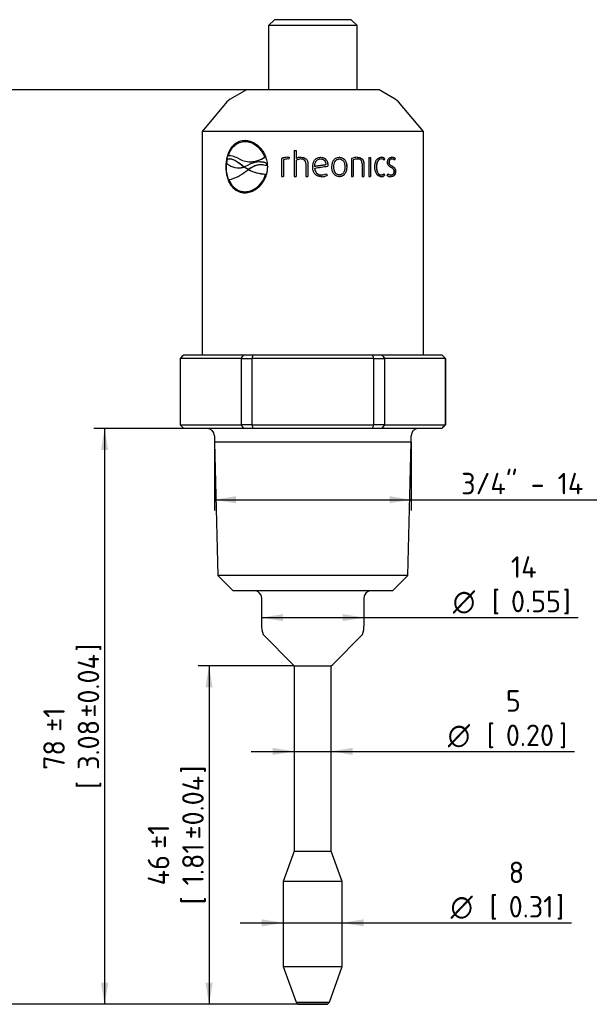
# Model space of a CAD drawing. Header units: millimetres. Extents: x 0 to 295, y -87 to 202.
# Tile 3 of 4: x 93 to 185, y 36 to 196. Entities that reach past the tile are written whole.
import ezdxf
from ezdxf.enums import TextEntityAlignment as Align

# ---------------------------------------------------------------- set-up
doc = ezdxf.new("R2010")
doc.units = ezdxf.units.MM
doc.layers.add('Default', color=7, linetype='Continuous')
doc.layers.add('PDM_006700', color=7, linetype='Continuous')
doc.styles.add('SEACAD_Solid_Edge_ISO', font='seiso.ttf')
doc.styles.add('SEACAD_Solid_Edge_ISO1_Symbols', font='semeci1.ttf')
doc.dimstyles.new('Rheonics_Publish', dxfattribs={"dimtxt": 3.5, "dimasz": 3.5, "dimexe": 1.75, "dimexo": 0, "dimgap": 0.875, "dimtad": 1, "dimdec": 0, "dimlfac": 0.833333, "dimtxsty": 'SEACAD_Solid_Edge_ISO', "dimblk1": '_SE_FILLED', "dimblk2": '_SE_FILLED', "dimsah": 1, "dimcen": 1.75, "dimazin": 0, "dimtfac": 0.5, "dimtdec": 0, "dimtmove": 0, "dimatfit": 3, "dimfxl": 1, "dimarcsym": 0})

# ---------------------------------------------------------------- blocks, each defined once
blk = doc.blocks.new('SE2')
at = {"layer": 'PDM_006700', "color": 7, "linetype": 'Continuous'}
for p, q in [((134.12, 196.41), (133.16, 195.45)), ((146.6, 196.41), (134.12, 196.41)), ((147.56, 195.45), (146.6, 196.41)), ((147.56, 195.45), (133.16, 195.45)), ((133.16, 195.45), (133.16, 185.85)), ((147.56, 185.85), (147.56, 195.45)), ((129.56, 185.01), (126.94, 183.5)), ((151.16, 185.01), (129.56, 185.01)), ((133.16, 185.85), (133.16, 185.01)), ((147.56, 185.01), (147.56, 185.85)), ((153.77, 183.5), (151.16, 185.01)), ((126.39, 183.03), (122.36, 178.23)), ((126.94, 183.5), (126.39, 183.03)), ((154.33, 183.03), (153.77, 183.5)), ((158.36, 178.23), (154.33, 183.03)), ((158.36, 178.23), (122.36, 178.23)), ((122.36, 178.23), (122.36, 141.87)), ((158.36, 141.87), (158.36, 178.23)), ((129.34, 176.6), (129.3, 176.6)), ((137.34, 175.11), (137.34, 170.91)), ((137.34, 175.11), (137.67, 175.11)), ((137.35, 175.11), (137.35, 170.91)), ((137.67, 175.11), (137.67, 173.82)), ((126.39, 172.99), (126.5, 173.75)), ((126.67, 174.22), (126.62, 174.22)), ((126.8, 173.77), (126.76, 173.77)), ((131.77, 173.26), (131.75, 173.26)), ((132.56, 174.05), (132.53, 174.05)), ((135.25, 173.81), (135.25, 170.91)), ((135.27, 173.81), (135.25, 173.81)), ((135.27, 173.81), (135.27, 170.91)), ((135.57, 173.62), (135.57, 170.91)), ((136.45, 173.72), (136.23, 173.74)), ((136.24, 173.74), (136.23, 173.74)), ((136.45, 173.72), (136.24, 173.74)), ((136.27, 174.02), (136.52, 174.01)), ((136.52, 174.01), (136.45, 173.72)), ((137.68, 173.82), (137.67, 173.82)), ((137.67, 173.54), (137.67, 170.91)), ((138.39, 173.73), (138.39, 173.73)), ((141.63, 173.76), (141.63, 173.76)), ((144.67, 173.74), (144.68, 173.74)), ((146.63, 173.81), (146.63, 170.91)), ((146.92, 173.62), (146.94, 173.62)), ((146.92, 173.62), (146.92, 170.91)), ((146.94, 173.62), (146.94, 170.91)), ((147.6, 173.74), (147.62, 173.74)), ((149.48, 173.97), (149.77, 173.97)), ((149.48, 173.97), (149.48, 170.91)), ((149.74, 173.97), (149.74, 170.91)), ((149.77, 173.97), (149.77, 170.91)), ((151.47, 173.74), (151.5, 173.74)), ((152.01, 173.81), (151.92, 173.58)), ((152.05, 173.81), (151.96, 173.56)), ((152.01, 173.81), (152.05, 173.81)), ((152.72, 173.24), (152.76, 173.24)), ((153.18, 173.75), (153.22, 173.75)), ((153.71, 173.81), (153.63, 173.59)), ((153.76, 173.81), (153.67, 173.56)), ((153.71, 173.81), (153.76, 173.81)), ((126.3, 172.48), (126.26, 172.48)), ((128.2, 172.3), (128.24, 172.3)), ((128.8, 172.76), (128.76, 172.76)), ((128.76, 172.76), (129.13, 172.46)), ((128.8, 172.76), (129.17, 172.46)), ((129.17, 172.46), (129.13, 172.46)), ((129.13, 172.46), (129.22, 172.46)), ((129.18, 172.43), (129.14, 172.43)), ((129.17, 172.46), (129.22, 172.46)), ((129.82, 172.03), (129.18, 172.43)), ((129.22, 172.46), (129.92, 172.76)), ((129.53, 171.76), (129.82, 172)), ((129.82, 172.03), (129.86, 172.03)), ((129.86, 172.03), (129.82, 172.03)), ((129.87, 172), (129.82, 172)), ((129.86, 172.03), (129.89, 172.03)), ((129.86, 172.03), (129.89, 172.03)), ((129.9, 172), (129.87, 172)), ((132.79, 173.08), (132.77, 173.08)), ((132.77, 173.08), (132.81, 172.62)), ((132.79, 173.08), (132.83, 172.62)), ((132.83, 172.62), (132.81, 172.62)), ((139.23, 173), (139.23, 170.91)), ((139.24, 173), (139.23, 173)), ((139.24, 173), (139.24, 170.91)), ((139.57, 173.01), (139.57, 170.91)), ((140.34, 172.44), (140.34, 172.44)), ((140.65, 172.52), (140.65, 172.52)), ((140.66, 172.26), (140.66, 172.26)), ((142.8, 172.76), (142.79, 172.58)), ((142.79, 172.58), (142.8, 172.58)), ((142.8, 172.76), (142.8, 172.58)), ((142.8, 172.76), (142.8, 172.76)), ((143.77, 172.44), (143.78, 172.44)), ((145.88, 172.44), (145.89, 172.44)), ((148.38, 173), (148.38, 170.91)), ((148.65, 173.01), (148.68, 173.01)), ((148.65, 173.01), (148.65, 170.91)), ((148.68, 173.01), (148.68, 170.91)), ((150.69, 172.44), (150.73, 172.44)), ((153.18, 172.61), (153.22, 172.61)), ((153.78, 171.69), (153.83, 171.69)), ((132.68, 171.28), (132.65, 171.28)), ((135.25, 170.91), (135.57, 170.91)), ((137.34, 170.91), (137.67, 170.91)), ((139.23, 170.91), (139.57, 170.91)), ((141.77, 171.13), (141.77, 171.13)), ((141.79, 171.13), (141.8, 171.13)), ((142.59, 171.33), (142.7, 171.06)), ((142.6, 171.33), (142.71, 171.06)), ((142.7, 171.06), (142.71, 171.06)), ((144.67, 171.14), (144.68, 171.14)), ((146.63, 170.91), (146.94, 170.91)), ((148.38, 170.91), (148.68, 170.91)), ((149.48, 170.91), (149.77, 170.91)), ((151.47, 171.14), (151.5, 171.14)), ((151.92, 171.3), (152.01, 171.06)), ((151.96, 171.32), (152.05, 171.06)), ((152.01, 171.06), (152.05, 171.06)), ((152.45, 171.06), (152.55, 171.33)), ((153.04, 171.13), (153.08, 171.13)), ((129.34, 168.36), (129.3, 168.36)), ((119.36, 141.87), (118.76, 141.27)), ((118.76, 141.27), (118.78, 141.27)), ((118.76, 141.27), (118.76, 130.47)), ((118.78, 141.27), (118.78, 130.47)), ((128.68, 141.27), (118.78, 141.27)), ((119.36, 141.87), (119.38, 141.87)), ((119.38, 141.87), (129.13, 141.87)), ((128.68, 141.27), (128.68, 130.47)), ((128.68, 141.27), (130.46, 141.27)), ((129.13, 141.87), (130.61, 141.87)), ((130.46, 141.27), (130.46, 130.47)), ((150.25, 141.27), (130.46, 141.27)), ((130.61, 141.87), (150.11, 141.87)), ((150.11, 141.87), (151.59, 141.87)), ((150.25, 141.27), (150.25, 130.47)), ((150.25, 141.27), (152.04, 141.27)), ((151.59, 141.87), (161.34, 141.87)), ((152.04, 141.27), (152.04, 130.47)), ((161.93, 141.27), (152.04, 141.27)), ((161.36, 141.87), (161.34, 141.87)), ((161.96, 141.27), (161.36, 141.87)), ((161.93, 141.27), (161.93, 130.47)), ((161.96, 141.27), (161.93, 141.27)), ((161.96, 130.47), (161.96, 141.27)), ((118.78, 130.47), (118.76, 130.47)), ((118.76, 130.47), (119.36, 129.87)), ((118.78, 130.47), (128.68, 130.47)), ((119.38, 129.87), (119.36, 129.87)), ((129.13, 129.87), (119.38, 129.87)), ((130.46, 130.47), (128.68, 130.47)), ((130.61, 129.87), (129.13, 129.87)), ((130.46, 130.47), (150.25, 130.47)), ((150.11, 129.87), (130.61, 129.87)), ((151.59, 129.87), (150.11, 129.87)), ((152.04, 130.47), (150.25, 130.47)), ((161.34, 129.87), (151.59, 129.87)), ((152.04, 130.47), (161.93, 130.47)), ((161.34, 129.87), (161.36, 129.87)), ((161.36, 129.87), (161.96, 130.47)), ((161.93, 130.47), (161.96, 130.47)), ((124.36, 128.67), (124.36, 127.65)), ((156.36, 127.65), (156.36, 128.67)), ((156.36, 127.65), (124.36, 127.65)), ((124.36, 127.65), (124.91, 105.94)), ((155.8, 105.94), (156.36, 127.65)), ((155.8, 105.94), (124.91, 105.94)), ((124.91, 105.94), (127.38, 103.47)), ((153.34, 103.47), (155.8, 105.94)), ((153.34, 103.47), (127.38, 103.47)), ((131.9, 102.79), (132.02, 102.27)), ((148.7, 102.27), (148.82, 102.79)), ((132.02, 102.27), (132.02, 97.96)), ((148.7, 97.96), (148.7, 102.27)), ((132.03, 97.65), (132.08, 97.12)), ((132.08, 97.12), (132.28, 96.35)), ((132.28, 96.35), (132.26, 96.33)), ((132.26, 96.33), (137.12, 91.47)), ((143.6, 91.47), (148.46, 96.33)), ((148.44, 96.35), (148.64, 97.12)), ((148.46, 96.33), (148.44, 96.35)), ((148.64, 97.12), (148.69, 97.65)), ((137.12, 91.47), (137.35, 91.24)), ((143.37, 91.24), (143.6, 91.47)), ((137.35, 91.24), (143.37, 91.24)), ((137.35, 91.24), (137.35, 61.06)), ((143.37, 61.06), (143.37, 91.24)), ((137.35, 61.06), (135.56, 56.15)), ((137.35, 61.06), (143.37, 61.06)), ((145.16, 56.15), (143.37, 61.06)), ((145.16, 56.15), (135.56, 56.15)), ((135.56, 56.15), (135.56, 42.27)), ((145.16, 42.27), (145.16, 56.15)), ((135.56, 42.27), (145.16, 42.27)), ((135.56, 42.27), (137.66, 36.5)), ((143.06, 36.5), (145.16, 42.27)), ((137.66, 36.5), (143.06, 36.5)), ((137.66, 36.5), (137.96, 36.14)), ((137.96, 36.14), (142.76, 36.14)), ((142.76, 36.14), (143.06, 36.5))]:
    blk.add_line(p, q, dxfattribs=at)
for centre, radius, start, end in [((129, 172.89), 3.72, 18.22, 85.3009), ((130.21, 177.21), 3.92, 242.3185, 306.3675), ((131.69, 169.88), 3.38, 71.393, 121.5591), ((130.08, 178.8), 5.51, 270.7958, 271.9427), ((130.24, 177.19), 3.9, 270.3916, 306.4132), ((131.73, 169.82), 3.43, 88.1221, 89.2434), ((131.73, 169.82), 3.43, 71.8917, 87.6206), ((136.3, 171.31), 2.71, 90.5666, 112.6926), ((136.32, 171.3), 2.72, 90.6889, 112.646), ((136.35, 171.19), 2.55, 92.7074, 107.7649), ((138.52, 172.11), 1.91, 92.5961, 116.5056), ((138.44, 172.12), 1.62, 92.0839, 118.7529), ((138.52, 172.12), 1.9, 92.6283, 116.5665), ((147.66, 171.39), 2.63, 90.7065, 113.0368), ((147.73, 171.07), 2.68, 92.8786, 107.782), ((147.76, 171.07), 2.68, 92.8292, 107.764), ((151.41, 173.07), 0.956, 51.2507, 87.6337), ((151.45, 173.06), 0.959, 51.3094, 87.7007), ((151.46, 172.95), 0.789, 50.8693, 86.6923), ((153.13, 173.12), 0.901, 50.0626, 88.1024), ((153.18, 173.12), 0.903, 50.1134, 88.1791), ((153.17, 173), 0.751, 48.4607, 86.1232), ((128.26, 175.15), 2.85, 229.0585, 288.0004), ((125.3, 176.76), 6.54, 282.742, 310.2705), ((128.3, 175.13), 2.84, 268.8365, 287.7174), ((132.98, 178.33), 7.06, 243.8155, 267.352), ((132.99, 178.24), 6.96, 243.6501, 267.4251), ((-92.13, 1745.72), 1590.59, 278.41595, 278.4937), ((-96.08, 1766.93), 1612.15, 278.44447, 278.52092), ((128.98, 172.11), 3.77, 274.9852, 347.2717), ((141.76, 173.13), 2.27, 270.1675, 294.8092), ((141.74, 173.13), 1.99, 270.921, 295.4127), ((141.75, 173.12), 2.27, 271.5247, 294.8476), ((151.41, 171.8), 0.943, 272.1043, 309.0113), ((151.45, 171.8), 0.948, 272.0751, 308.9151), ((151.46, 171.93), 0.785, 273.2069, 309.2372), ((153.14, 172.1), 1.25, 236.1352, 267.1489), ((153.13, 172.21), 1.08, 237.0189, 265.1486), ((153.17, 172.22), 1.09, 235.0441, 265.1601), ((769.36, -501.04), 914.23, 135.31367, 135.36653), ((-382.14, 521.71), 636.92, 323.32256, 323.38983), ((304.86, 98.98), 179.45, 166.1705, 166.3677), ((-24.14, 98.98), 179.45, 13.6323, 13.8295), ((662.86, 521.71), 636.92, 216.61018, 216.67745), ((-488.64, -501.04), 914.23, 44.63347, 44.68634), ((769.36, 772.78), 914.23, 224.63347, 224.68633), ((123.16, 128.67), 1.2, 0, 90), ((-382.14, -249.97), 636.92, 36.61017, 36.67744), ((304.86, 172.77), 179.45, 193.6323, 193.8295), ((-24.14, 172.77), 179.45, 346.1705, 346.3677), ((662.86, -249.97), 636.92, 143.32255, 143.38982), ((157.56, 128.67), 1.2, 90, 180), ((-488.64, 772.78), 914.23, 315.31366, 315.36653), ((130.82, 102.27), 1.2, 25.8031, 90), ((149.9, 102.27), 1.2, 90, 154.1969), ((135.62, 97.96), 3.6, 180, 185), ((145.1, 97.96), 3.6, 355, 0)]:
    blk.add_arc(centre, radius, start, end, dxfattribs=at)
for points, knots in [([(126.26, 172.48), (126.26, 172.57), (126.27, 172.76), (126.29, 173.03), (126.32, 173.3), (126.35, 173.55), (126.4, 173.8), (126.45, 174.05), (126.51, 174.28), (126.59, 174.51), (126.67, 174.73), (126.76, 174.94), (126.86, 175.14), (126.97, 175.34), (127.15, 175.62), (127.43, 175.97), (127.79, 176.29), (128.14, 176.51), (128.49, 176.64), (128.88, 176.74), (129.16, 176.76), (129.3, 176.78)], [0, 0, 0, 0, 0.041912, 0.082838, 0.122882, 0.162159, 0.200787, 0.238892, 0.276605, 0.314062, 0.3514, 0.388757, 0.426274, 0.464087, 0.50233, 0.602807, 0.702045, 0.769013, 0.840389, 0.917128, 1, 1, 1, 1]), ([(126.3, 172.48), (126.3, 172.52), (126.31, 172.56), (126.31, 172.6), (126.31, 172.76), (126.32, 172.92), (126.33, 173.09), (126.35, 173.25), (126.37, 173.41), (126.39, 173.57), (126.42, 173.73), (126.45, 173.88), (126.49, 174.03), (126.53, 174.19), (126.57, 174.34), (126.62, 174.48), (126.65, 174.55), (126.67, 174.62), (126.7, 174.69), (126.75, 174.83), (126.82, 174.97), (126.88, 175.1), (126.95, 175.22), (127.02, 175.35), (127.1, 175.47), (127.13, 175.52), (127.17, 175.58), (127.21, 175.64), (127.3, 175.75), (127.38, 175.85), (127.47, 175.95), (127.57, 176.05), (127.66, 176.14), (127.76, 176.22), (127.86, 176.3), (127.97, 176.38), (128.08, 176.44), (128.11, 176.46), (128.14, 176.48), (128.16, 176.49)], [0, 0, 0, 0, 0.0181657, 0.0181657, 0.0181657, 0.0909024, 0.0909024, 0.0909024, 0.1638282, 0.1638282, 0.1638282, 0.2367251, 0.2367251, 0.2367251, 0.3096055, 0.3096055, 0.3096055, 0.3459527, 0.3459527, 0.3459527, 0.4188149, 0.4188149, 0.4188149, 0.4916724, 0.4916724, 0.4916724, 0.5280191, 0.5280191, 0.5280191, 0.6008814, 0.6008814, 0.6008814, 0.6737494, 0.6737494, 0.6737494, 0.7466272, 0.7466272, 0.7466272, 0.7657555, 0.7657555, 0.7657555, 0.7657555]), ([(126.62, 174.22), (126.74, 174.56), (126.87, 174.9), (127.21, 175.49), (127.42, 175.74), (127.88, 176.16), (128.14, 176.32), (128.7, 176.54), (129, 176.57), (129.3, 176.6)], [0, 0, 0, 0, 0.25, 0.25, 0.5, 0.5, 0.75, 0.75, 1, 1, 1, 1]), ([(129.3, 176.78), (129.49, 176.76), (129.87, 176.72), (130.42, 176.54), (130.94, 176.29), (131.42, 175.95), (131.89, 175.48), (132.33, 174.88), (132.69, 174.16), (132.91, 173.35), (132.95, 172.78), (132.98, 172.48)], [0, 0, 0, 0, 0.107364, 0.208825, 0.30642, 0.40243, 0.499248, 0.625059, 0.748824, 0.861713, 1, 1, 1, 1]), ([(129.34, 176.6), (129.51, 176.58), (129.83, 176.55), (130.48, 176.38), (131.24, 175.94), (132.04, 175.12), (132.38, 174.41), (132.56, 174.05)], [0, 0, 0, 0, 0.136865, 0.250911, 0.501103, 0.749912, 1, 1, 1, 1]), ([(126.5, 173.75), (126.68, 173.77), (126.87, 173.78), (127.25, 173.7), (127.45, 173.63), (128.02, 173.35), (128.39, 173.06), (128.76, 172.76)], [0, 0, 0, 0, 0.25, 0.25, 0.5, 0.5, 1, 1, 1, 1]), ([(128.39, 173.74), (128.09, 173.9), (127.79, 174.05), (127.34, 174.18), (127.2, 174.22), (126.9, 174.24), (126.76, 174.23), (126.62, 174.22)], [0, 0, 0, 0, 0.5, 0.5, 0.75, 0.75, 1, 1, 1, 1]), ([(126.8, 173.76), (126.91, 173.76), (127.19, 173.75), (127.68, 173.56), (128.25, 173.2), (128.61, 172.91), (128.8, 172.76)], [0.1162742, 0.1162742, 0.1162742, 0.1162742, 0.2512112, 0.500756, 0.7497789, 1, 1, 1, 1]), ([(139.23, 173), (139.22, 173.07), (139.21, 173.17), (139.15, 173.37), (139, 173.58), (138.7, 173.71), (138.49, 173.72), (138.39, 173.73)], [0, 0, 0, 0, 0.167706, 0.251079, 0.499866, 0.745436, 1, 1, 1, 1]), ([(139.24, 173), (139.22, 173.1), (139.21, 173.21), (139.14, 173.41), (139.07, 173.5), (138.82, 173.69), (138.6, 173.72), (138.39, 173.73)], [0, 0, 0, 0, 0.25, 0.25, 0.5, 0.5, 1, 1, 1, 1]), ([(138.43, 174.02), (138.57, 174), (138.85, 173.98), (139.19, 173.83), (139.39, 173.63), (139.49, 173.44), (139.54, 173.23), (139.56, 173.09), (139.57, 173.01)], [0, 0, 0, 0, 0.253039, 0.498147, 0.622896, 0.748647, 0.8738, 1, 1, 1, 1]), ([(140.34, 172.44), (140.35, 172.52), (140.36, 172.67), (140.39, 172.88), (140.44, 173.07), (140.49, 173.24), (140.56, 173.39), (140.66, 173.56), (140.82, 173.73), (141.05, 173.87), (141.32, 173.98), (141.53, 174.01), (141.63, 174.02)], [0, 0, 0, 0, 0.101121, 0.194412, 0.280341, 0.359511, 0.432687, 0.50084, 0.614376, 0.731377, 0.858231, 1, 1, 1, 1]), ([(140.65, 172.52), (140.67, 172.8), (140.72, 173.11), (140.97, 173.48), (141.08, 173.58), (141.34, 173.72), (141.49, 173.74), (141.63, 173.76)], [0, 0, 0, 0, 0.5, 0.5, 0.75, 0.75, 1, 1, 1, 1]), ([(140.65, 172.52), (140.66, 172.66), (140.69, 172.95), (140.8, 173.24), (140.89, 173.37), (140.9, 173.37)], [0, 0, 0, 0, 0.2522083, 0.5001582, 0.5136208, 0.5136208, 0.5136208, 0.5136208]), ([(141.63, 174.02), (141.71, 174.01), (141.87, 174), (142.11, 173.94), (142.33, 173.83), (142.57, 173.62), (142.73, 173.32), (142.79, 173), (142.8, 172.84), (142.8, 172.76)], [0, 0, 0, 0, 0.125124, 0.249195, 0.374321, 0.499956, 0.748989, 0.874102, 1, 1, 1, 1]), ([(141.63, 174.02), (141.79, 174.01), (141.95, 173.99), (142.12, 173.93), (142.13, 173.92), (142.14, 173.92)], [0, 0, 0, 0, 0.25, 0.25, 0.2718559, 0.2718559, 0.2718559, 0.2718559]), ([(141.63, 173.76), (141.75, 173.74), (141.88, 173.73), (142.1, 173.64), (142.2, 173.57), (142.43, 173.28), (142.47, 173.02), (142.48, 172.78)], [0, 0, 0, 0, 0.25, 0.25, 0.5, 0.5, 1, 1, 1, 1]), ([(142.27, 173.85), (142.36, 173.8), (142.43, 173.74), (142.61, 173.54), (142.68, 173.4), (142.77, 173.08), (142.78, 172.92), (142.8, 172.76)], [0.3486144, 0.3486144, 0.3486144, 0.3486144, 0.5, 0.5, 0.75, 0.75, 1, 1, 1, 1]), ([(143.45, 172.44), (143.47, 172.65), (143.51, 173.03), (143.71, 173.55), (144.13, 173.92), (144.49, 173.99), (144.68, 174.02)], [0, 0, 0, 0, 0.28333, 0.501847, 0.731989, 1, 1, 1, 1]), ([(143.77, 172.44), (143.78, 172.59), (143.8, 172.89), (143.93, 173.32), (144.15, 173.58), (144.3, 173.66), (144.33, 173.67)], [0, 0, 0, 0, 0.2525393, 0.5013112, 0.7503571, 0.800219, 0.800219, 0.800219, 0.800219]), ([(143.78, 172.44), (143.8, 172.73), (143.83, 173.05), (144.04, 173.44), (144.14, 173.55), (144.39, 173.71), (144.54, 173.73), (144.68, 173.74)], [0, 0, 0, 0, 0.5, 0.5, 0.75, 0.75, 1, 1, 1, 1]), ([(144.67, 174.02), (144.85, 174), (145.04, 173.98), (145.36, 173.81), (145.5, 173.68), (145.7, 173.37), (145.77, 173.19), (145.85, 172.82), (145.86, 172.63), (145.88, 172.44)], [0, 0, 0, 0, 0.25, 0.25, 0.5, 0.5, 0.75, 0.75, 1, 1, 1, 1]), ([(144.68, 174.02), (144.78, 174.01), (144.96, 173.99), (145.31, 173.88), (145.65, 173.54), (145.82, 173.1), (145.88, 172.73), (145.89, 172.54), (145.89, 172.44)], [0, 0, 0, 0, 0.12564, 0.249499, 0.498683, 0.748359, 0.873873, 1, 1, 1, 1]), ([(144.68, 173.74), (144.83, 173.73), (144.97, 173.7), (145.22, 173.55), (145.32, 173.44), (145.54, 173.05), (145.56, 172.73), (145.58, 172.44)], [0, 0, 0, 0, 0.25, 0.25, 0.5, 0.5, 1, 1, 1, 1]), ([(147.6, 174.02), (147.86, 174), (148.14, 173.97), (148.45, 173.7), (148.53, 173.58), (148.62, 173.31), (148.64, 173.16), (148.65, 173.01)], [0, 0, 0, 0, 0.5, 0.5, 0.75, 0.75, 1, 1, 1, 1]), ([(147.62, 174.02), (147.76, 174.01), (148.02, 173.99), (148.39, 173.82), (148.59, 173.51), (148.66, 173.23), (148.67, 173.09), (148.68, 173.01)], [0, 0, 0, 0, 0.250304, 0.499485, 0.74814, 0.873464, 1, 1, 1, 1]), ([(148.38, 173), (148.37, 173.05), (148.36, 173.15), (148.32, 173.36), (148.18, 173.58), (147.91, 173.71), (147.72, 173.73), (147.62, 173.74)], [0, 0, 0, 0, 0.126062, 0.250925, 0.499886, 0.746378, 1, 1, 1, 1]), ([(150.45, 172.44), (150.46, 172.65), (150.49, 173.03), (150.68, 173.56), (151.03, 173.94), (151.33, 174), (151.49, 174.02)], [0, 0, 0, 0, 0.280171, 0.500212, 0.748967, 1, 1, 1, 1]), ([(151.47, 173.74), (151.35, 173.72), (151.23, 173.7), (151.02, 173.55), (150.93, 173.44), (150.73, 173.06), (150.7, 172.74), (150.69, 172.44)], [0, 0, 0, 0, 0.25, 0.25, 0.5, 0.5, 1, 1, 1, 1]), ([(151.5, 173.74), (151.38, 173.72), (151.14, 173.67), (150.87, 173.33), (150.75, 172.89), (150.73, 172.59), (150.73, 172.44)], [0, 0, 0, 0, 0.250421, 0.499206, 0.74741, 1, 1, 1, 1]), ([(152.51, 173.24), (152.51, 173.29), (152.53, 173.41), (152.57, 173.57), (152.64, 173.72), (152.76, 173.87), (152.96, 173.98), (153.12, 174.01), (153.21, 174.02)], [0, 0, 0, 0, 0.126116, 0.250655, 0.375554, 0.500832, 0.747705, 1, 1, 1, 1]), ([(153.12, 172.35), (153.05, 172.39), (152.9, 172.47), (152.69, 172.64), (152.56, 172.86), (152.52, 173.07), (152.51, 173.18), (152.51, 173.24)], [0, 0, 0, 0, 0.25123, 0.499877, 0.74841, 0.873234, 1, 1, 1, 1]), ([(153.18, 173.75), (153.07, 173.74), (152.96, 173.71), (152.82, 173.58), (152.79, 173.52), (152.74, 173.39), (152.73, 173.31), (152.72, 173.24)], [0, 0, 0, 0, 0.5, 0.5, 0.75, 0.75, 1, 1, 1, 1]), ([(152.72, 173.24), (152.72, 173.16), (152.73, 173.07), (152.78, 172.93), (152.82, 172.86), (152.96, 172.71), (153.07, 172.66), (153.18, 172.61)], [0, 0, 0, 0, 0.25, 0.25, 0.499999, 0.499999, 1, 1, 1, 1]), ([(153.22, 173.75), (153.19, 173.75), (153.13, 173.74), (153.04, 173.71), (152.97, 173.68), (152.88, 173.61), (152.8, 173.46), (152.77, 173.31), (152.76, 173.24)], [0, 0, 0, 0, 0.158005, 0.293339, 0.407548, 0.503209, 0.73269, 1, 1, 1, 1]), ([(152.76, 173.24), (152.77, 173.15), (152.78, 172.99), (152.91, 172.8), (153.03, 172.71), (153.13, 172.65), (153.19, 172.62), (153.22, 172.61)], [0, 0, 0, 0, 0.249786, 0.499079, 0.748467, 0.845053, 1, 1, 1, 1]), ([(129.3, 168.18), (129.12, 168.2), (128.75, 168.24), (128.25, 168.41), (127.8, 168.66), (127.41, 169), (127.04, 169.47), (126.71, 170.07), (126.45, 170.79), (126.31, 171.6), (126.27, 172.17), (126.26, 172.48)], [0, 0, 0, 0, 0.107416, 0.208905, 0.306499, 0.402476, 0.499228, 0.625071, 0.748814, 0.861657, 1, 1, 1, 1]), ([(128.1, 168.51), (128, 168.56), (127.92, 168.62), (127.83, 168.68), (127.78, 168.72), (127.73, 168.76), (127.68, 168.8), (127.58, 168.89), (127.49, 168.98), (127.4, 169.08), (127.31, 169.19), (127.23, 169.29), (127.15, 169.41), (127.11, 169.47), (127.07, 169.52), (127.03, 169.58), (126.96, 169.71), (126.89, 169.83), (126.83, 169.96), (126.76, 170.1), (126.71, 170.23), (126.65, 170.38), (126.6, 170.52), (126.56, 170.67), (126.51, 170.82), (126.49, 170.89), (126.48, 170.97), (126.46, 171.04), (126.42, 171.2), (126.39, 171.36), (126.37, 171.52), (126.35, 171.67), (126.34, 171.83), (126.33, 171.99), (126.32, 172.07), (126.32, 172.15), (126.31, 172.23), (126.31, 172.31), (126.31, 172.39), (126.3, 172.48)], [0.2496514, 0.2496514, 0.2496514, 0.2496514, 0.3098459, 0.3098459, 0.3098459, 0.3462181, 0.3462181, 0.3462181, 0.4191395, 0.4191395, 0.4191395, 0.4920513, 0.4920513, 0.4920513, 0.5284221, 0.5284221, 0.5284221, 0.6013323, 0.6013323, 0.6013323, 0.6742465, 0.6742465, 0.6742465, 0.7471704, 0.7471704, 0.7471704, 0.7835429, 0.7835429, 0.7835429, 0.8565109, 0.8565109, 0.8565109, 0.9280279, 0.9280279, 0.9280279, 0.9640064, 0.9640064, 0.9640064, 1, 1, 1, 1]), ([(132.98, 172.48), (132.97, 172.38), (132.96, 172.2), (132.93, 171.92), (132.89, 171.66), (132.84, 171.4), (132.77, 171.15), (132.7, 170.9), (132.61, 170.67), (132.51, 170.44), (132.39, 170.22), (132.27, 170.01), (132.13, 169.81), (131.99, 169.62), (131.75, 169.33), (131.39, 168.98), (130.95, 168.66), (130.54, 168.44), (130.15, 168.31), (129.74, 168.21), (129.45, 168.19), (129.3, 168.18)], [0, 0, 0, 0, 0.041911, 0.082835, 0.122878, 0.162154, 0.200781, 0.238885, 0.276599, 0.314055, 0.351393, 0.388751, 0.426269, 0.464084, 0.502329, 0.602805, 0.702042, 0.76901, 0.840387, 0.917128, 1, 1, 1, 1]), ([(132.81, 172.62), (132.55, 172.7), (132.29, 172.78), (131.76, 172.81), (131.49, 172.77), (130.74, 172.58), (130.28, 172.31), (129.86, 172.03)], [0, 0, 0, 0, 0.25, 0.25, 0.5, 0.5, 1, 1, 1, 1]), ([(131.92, 172.8), (131.7, 172.8), (131.25, 172.73), (130.57, 172.45), (130.13, 172.18), (129.89, 172.03)], [0.2893592, 0.2893592, 0.2893592, 0.2893592, 0.5004751, 0.7222796, 1, 1, 1, 1]), ([(141.76, 170.85), (141.66, 170.86), (141.46, 170.88), (141.17, 170.95), (140.9, 171.1), (140.61, 171.37), (140.43, 171.74), (140.36, 172.14), (140.35, 172.34), (140.34, 172.44)], [0, 0, 0, 0, 0.125615, 0.250086, 0.374731, 0.499621, 0.748723, 0.874174, 1, 1, 1, 1]), ([(140.66, 172.26), (140.67, 172.19), (140.69, 172.04), (140.76, 171.75), (140.9, 171.49), (141.13, 171.3), (141.33, 171.2), (141.55, 171.15), (141.7, 171.14), (141.77, 171.13)], [0, 0, 0, 0, 0.125003, 0.249406, 0.497998, 0.623311, 0.748646, 0.873806, 1, 1, 1, 1]), ([(140.66, 172.26), (140.68, 172.11), (140.7, 171.97), (140.79, 171.69), (140.87, 171.55), (141.07, 171.34), (141.2, 171.26), (141.47, 171.16), (141.62, 171.15), (141.77, 171.13)], [0, 0, 0, 0, 0.25, 0.25, 0.5, 0.5, 0.75, 0.75, 1, 1, 1, 1]), ([(144.68, 170.85), (144.59, 170.87), (144.41, 170.89), (144.06, 171), (143.7, 171.34), (143.53, 171.78), (143.47, 172.16), (143.46, 172.35), (143.45, 172.44)], [0, 0, 0, 0, 0.125643, 0.249491, 0.49868, 0.748372, 0.873881, 1, 1, 1, 1]), ([(144.38, 171.2), (144.33, 171.22), (144.16, 171.29), (143.93, 171.56), (143.8, 172), (143.78, 172.29), (143.77, 172.44)], [0.174082, 0.174082, 0.174082, 0.174082, 0.2512598, 0.4994896, 0.7476664, 1, 1, 1, 1]), ([(144.68, 171.14), (144.54, 171.16), (144.39, 171.18), (144.14, 171.33), (144.04, 171.45), (143.82, 171.84), (143.8, 172.15), (143.78, 172.44)], [0, 0, 0, 0, 0.25, 0.25, 0.5, 0.5, 1, 1, 1, 1]), ([(145.89, 172.44), (145.88, 172.25), (145.85, 171.87), (145.66, 171.34), (145.24, 170.93), (144.87, 170.88), (144.68, 170.85)], [0, 0, 0, 0, 0.253208, 0.500905, 0.74926, 1, 1, 1, 1]), ([(145.58, 172.44), (145.56, 172.15), (145.53, 171.83), (145.32, 171.45), (145.22, 171.33), (144.98, 171.18), (144.83, 171.15), (144.68, 171.14)], [0, 0, 0, 0, 0.5, 0.5, 0.75, 0.75, 1, 1, 1, 1]), ([(145.88, 172.44), (145.85, 172.07), (145.8, 171.67), (145.5, 171.2), (145.36, 171.07), (145.16, 170.97), (145.12, 170.95), (145.07, 170.93)], [0, 0, 0, 0, 0.4999999, 0.4999999, 0.7499999, 0.7499999, 0.8119523, 0.8119523, 0.8119523, 0.8119523]), ([(151.49, 170.85), (151.38, 170.87), (151.18, 170.91), (150.9, 171.08), (150.66, 171.38), (150.5, 171.85), (150.46, 172.23), (150.45, 172.44)], [0, 0, 0, 0, 0.179066, 0.34054, 0.499615, 0.720059, 1, 1, 1, 1]), ([(150.69, 172.44), (150.71, 172.15), (150.74, 171.83), (150.93, 171.44), (151.02, 171.33), (151.23, 171.19), (151.35, 171.16), (151.47, 171.14)], [0, 0, 0, 0, 0.5, 0.5, 0.75, 0.75, 1, 1, 1, 1]), ([(150.73, 172.44), (150.74, 172.29), (150.75, 171.99), (150.87, 171.56), (151.1, 171.28), (151.33, 171.18), (151.44, 171.15), (151.5, 171.14)], [0, 0, 0, 0, 0.252645, 0.500323, 0.748977, 0.873531, 1, 1, 1, 1]), ([(153.78, 171.69), (153.77, 171.57), (153.76, 171.44), (153.68, 171.21), (153.62, 171.12), (153.4, 170.9), (153.22, 170.87), (153.04, 170.85)], [0, 0, 0, 0, 0.25, 0.25, 0.5, 0.5, 1, 1, 1, 1]), ([(153.08, 171.13), (153.14, 171.14), (153.26, 171.16), (153.43, 171.25), (153.54, 171.4), (153.58, 171.57), (153.59, 171.66), (153.6, 171.7)], [0, 0, 0, 0, 0.252586, 0.500453, 0.748614, 0.873353, 1, 1, 1, 1]), ([(153.83, 171.69), (153.82, 171.63), (153.81, 171.5), (153.76, 171.26), (153.6, 171.02), (153.35, 170.89), (153.17, 170.87), (153.08, 170.85)], [0, 0, 0, 0, 0.126046, 0.250281, 0.499293, 0.747179, 1, 1, 1, 1]), ([(153.6, 171.7), (153.59, 171.76), (153.58, 171.84), (153.54, 172), (153.44, 172.14), (153.29, 172.26), (153.17, 172.32), (153.12, 172.35)], [0, 0, 0, 0, 0.167704, 0.250256, 0.499622, 0.749172, 1, 1, 1, 1]), ([(153.18, 172.61), (153.33, 172.53), (153.48, 172.45), (153.66, 172.22), (153.71, 172.13), (153.77, 171.93), (153.78, 171.81), (153.78, 171.69)], [0, 0, 0, 0, 0.5, 0.5, 0.75, 0.75, 1, 1, 1, 1]), ([(153.22, 172.61), (153.3, 172.57), (153.45, 172.49), (153.65, 172.32), (153.78, 172.09), (153.82, 171.87), (153.82, 171.75), (153.83, 171.69)], [0, 0, 0, 0, 0.251263, 0.500215, 0.748828, 0.873518, 1, 1, 1, 1]), ([(129.3, 168.36), (129.02, 168.38), (128.75, 168.41), (128.23, 168.58), (127.99, 168.72), (127.55, 169.07), (127.35, 169.28), (127.01, 169.79), (126.87, 170.08), (126.74, 170.37)], [0, 0, 0, 0, 0.25, 0.25, 0.5, 0.5, 0.75, 0.75, 1, 1, 1, 1]), ([(132.68, 171.28), (132.59, 171.03), (132.42, 170.57), (131.95, 169.72), (131.22, 168.97), (130.24, 168.45), (129.64, 168.39), (129.34, 168.36)], [0, 0, 0, 0, 0.153269, 0.285263, 0.570399, 0.784805, 1, 1, 1, 1])]:
    blk.add_open_spline(points, degree=3, knots=knots, dxfattribs=at)
for points, degree in [([(141.43, 173.72), (141.5, 173.74), (141.56, 173.75), (141.63, 173.76)], 3), ([(144.37, 173.68), (144.46, 173.71), (144.57, 173.73), (144.67, 173.74)], 3), ([(140.34, 172.44), (140.34, 172.48), (140.35, 172.53), (140.35, 172.57)], 3), ([(140.36, 172.19), (140.35, 172.28), (140.35, 172.36), (140.34, 172.44)], 3), ([(142.48, 172.78), (141.57, 172.65), (140.65, 172.52)], 2), ([(144.67, 171.14), (144.64, 171.14), (144.61, 171.15), (144.57, 171.15)], 3), ([(144.79, 170.87), (144.75, 170.86), (144.71, 170.86), (144.67, 170.85)], 3)]:
    blk.add_open_spline(points, degree=degree, dxfattribs=at)
blk = doc.blocks.new('DMBLK11')
at = {"layer": 'Default', "linetype": 'Continuous'}
for points in [[(122.9, 87.74), (124.06, 87.74), (123.48, 91.24)], [(122.9, 39.64), (123.48, 36.14), (124.06, 39.64)]]:
    blk.add_hatch(color=7, dxfattribs=at).paths.add_polyline_path(points)
at = {"layer": 'Default', "color": 7, "linetype": 'Continuous'}
for p, q in [((137.35, 91.24), (121.73, 91.24)), ((123.48, 91.24), (123.48, 36.14)), ((142.76, 36.14), (121.73, 36.14))]:
    blk.add_line(p, q, dxfattribs=at)
at = {"layer": 'Default', "color": 7, "linetype": 'Continuous', "style": 'SEACAD_Solid_Edge_ISO'}
for s, p in [('±0.04', (119.11, 62.98)), (']', (119.11, 73.71)), ('±1', (113.51, 61.46)), ('1.81', (119.11, 55.5)), ('46', (113.51, 55.5)), ('[', (119.11, 52.4))]:
    blk.add_text(s, height=3.5, rotation=90, dxfattribs=at).set_placement(p, align=Align.TOP_LEFT)
blk = doc.blocks.new('_SE_FILLED')
at = {"color": 0}
blk.add_line((0, 0), (-1, 0), dxfattribs=at)
blk.add_solid([(0, 0), (-1, -0.1665), (-1, 0.1665), (0, 0)], dxfattribs=at)
blk = doc.blocks.new('DMBLK14')
at = {"layer": 'Default', "linetype": 'Continuous'}
for points in [[(133.85, 76.73), (137.35, 77.31), (133.85, 77.89)], [(146.87, 76.73), (146.87, 77.89), (143.37, 77.31)]]:
    blk.add_hatch(color=7, dxfattribs=at).paths.add_polyline_path(points)
at = {"layer": 'Default', "color": 7, "linetype": 'Continuous'}
blk.add_line((130.35, 77.31), (182.94, 77.31), dxfattribs=at)
for s, style, p in [('5', 'SEACAD_Solid_Edge_ISO', (171.77, 87.28)), ('O', 'SEACAD_Solid_Edge_ISO1_Symbols', (162.33, 81.68)), ('[', 'SEACAD_Solid_Edge_ISO', (168.67, 81.68)), ('0.20', 'SEACAD_Solid_Edge_ISO', (171.77, 81.68)), (']', 'SEACAD_Solid_Edge_ISO', (180.45, 81.68))]:
    blk.add_text(s, height=3.5, dxfattribs=dict(at, style=style)).set_placement(p, align=Align.TOP_LEFT)
blk = doc.blocks.new('DMBLK15')
at = {"layer": 'Default', "linetype": 'Continuous'}
for points in [[(132.06, 48.81), (135.56, 49.39), (132.06, 49.98)], [(148.66, 48.81), (148.66, 49.98), (145.16, 49.39)]]:
    blk.add_hatch(color=7, dxfattribs=at).paths.add_polyline_path(points)
at = {"layer": 'Default', "color": 7, "linetype": 'Continuous'}
blk.add_line((128.56, 49.39), (182.45, 49.39), dxfattribs=at)
for s, style, p in [('8', 'SEACAD_Solid_Edge_ISO', (172.23, 59.37)), ('O', 'SEACAD_Solid_Edge_ISO1_Symbols', (162.78, 53.77)), ('[', 'SEACAD_Solid_Edge_ISO', (169.13, 53.77)), ('0.31', 'SEACAD_Solid_Edge_ISO', (172.23, 53.77)), (']', 'SEACAD_Solid_Edge_ISO', (179.95, 53.77))]:
    blk.add_text(s, height=3.5, dxfattribs=dict(at, style=style)).set_placement(p, align=Align.TOP_LEFT)
blk = doc.blocks.new('DMBLK16')
at = {"layer": 'Default', "linetype": 'Continuous'}
for points in [[(87.41, 181.51), (88.58, 181.51), (88, 185.01)], [(87.41, 39.64), (88, 36.14), (88.58, 39.64)]]:
    blk.add_hatch(color=7, dxfattribs=at).paths.add_polyline_path(points)
at = {"layer": 'Default', "color": 7, "linetype": 'Continuous'}
for p, q in [((151.16, 185.01), (86.25, 185.01)), ((88, 36.14), (88, 185.01)), ((142.76, 36.14), (86.25, 36.14))]:
    blk.add_line(p, q, dxfattribs=at)
at = {"layer": 'Default', "color": 7, "linetype": 'Continuous', "style": 'SEACAD_Solid_Edge_ISO'}
for s, p in [('±0.04', (83.62, 103.01)), (']', (83.62, 113.75)), ('±1', (78.02, 101.5)), ('4.88', (83.62, 94.1)), ('124', (78.02, 94.1)), ('[', (83.62, 91))]:
    blk.add_text(s, height=3.5, rotation=90, dxfattribs=at).set_placement(p, align=Align.TOP_LEFT)
blk = doc.blocks.new('DMBLK18')
at = {"layer": 'Default', "linetype": 'Continuous'}
for points in [[(135.52, 99.67), (132.02, 99.08), (135.52, 98.5)], [(145.2, 99.67), (145.2, 98.5), (148.7, 99.08)]]:
    blk.add_hatch(color=7, dxfattribs=at).paths.add_polyline_path(points)
at = {"layer": 'Default', "color": 7, "linetype": 'Continuous'}
blk.add_line((132.02, 99.08), (183.53, 99.08), dxfattribs=at)
for s, style, p in [('14', 'SEACAD_Solid_Edge_ISO', (172.6, 109.06)), ('O', 'SEACAD_Solid_Edge_ISO1_Symbols', (163.15, 103.46)), ('[', 'SEACAD_Solid_Edge_ISO', (169.5, 103.46)), ('0.55', 'SEACAD_Solid_Edge_ISO', (172.6, 103.46)), (']', 'SEACAD_Solid_Edge_ISO', (181.03, 103.46))]:
    blk.add_text(s, height=3.5, dxfattribs=dict(at, style=style)).set_placement(p, align=Align.TOP_LEFT)
blk = doc.blocks.new('DMBLK19')
at = {"layer": 'Default', "linetype": 'Continuous'}
for points in [[(105.9, 126.37), (107.07, 126.37), (106.48, 129.87)], [(105.9, 39.64), (106.48, 36.14), (107.07, 39.64)]]:
    blk.add_hatch(color=7, dxfattribs=at).paths.add_polyline_path(points)
at = {"layer": 'Default', "color": 7, "linetype": 'Continuous'}
for p, q in [((119.36, 129.87), (104.73, 129.87)), ((106.48, 129.87), (106.48, 36.14)), ((137.96, 36.14), (104.73, 36.14))]:
    blk.add_line(p, q, dxfattribs=at)
at = {"layer": 'Default', "color": 7, "linetype": 'Continuous', "style": 'SEACAD_Solid_Edge_ISO'}
for s, p in [('±0.04', (102.11, 82.81)), (']', (102.11, 93.55)), ('±1', (96.51, 80.5)), ('3.08', (102.11, 74.3)), ('78', (96.51, 74.3)), ('[', (102.11, 71.19))]:
    blk.add_text(s, height=3.5, rotation=90, dxfattribs=at).set_placement(p, align=Align.TOP_LEFT)
blk = doc.blocks.new('DMBLK20')
at = {"layer": 'Default', "linetype": 'Continuous'}
for points in [[(127.86, 117.69), (127.86, 118.86), (124.36, 118.28)], [(152.86, 117.69), (156.36, 118.28), (152.86, 118.86)]]:
    blk.add_hatch(color=7, dxfattribs=at).paths.add_polyline_path(points)
at = {"layer": 'Default', "color": 7, "linetype": 'Continuous'}
for p, q in [((124.36, 127.65), (124.36, 116.53)), ((156.36, 127.65), (156.36, 116.53)), ((124.36, 118.28), (190.69, 118.28))]:
    blk.add_line(p, q, dxfattribs=at)
at = {"layer": 'Default', "color": 7, "linetype": 'Continuous', "style": 'SEACAD_Solid_Edge_ISO'}
blk.add_text('3/4" - 14 NPT', height=3.5, dxfattribs=at).set_placement((164.5, 122.65), align=Align.TOP_LEFT)

msp = doc.modelspace()

# ---------------------------------------------------------------- block references
at = {"layer": 'Default'}
msp.add_blockref('SE2', (0, 0), dxfattribs=at)

# ---------------------------------------------------------------- dimensions: what is measured, and where the dimension line sits
at = {"layer": 'Default', "color": 7, "linetype": 'Continuous'}
for base, p1, p2, angle, text, override, picture, middle, dimtype in [((88, 185.01), (142.76, 36.14), (151.16, 185.01), 90, '\\A1;<> ±1', {"dimpost": '\\X'}, 'DMBLK16', (88, 103.01), 160), ((106.48, 36.14), (119.36, 129.87), (137.96, 36.14), 90, '\\A1;<> ±1', {"dimpost": '\\X', "dimtdec": 3}, 'DMBLK19', (106.48, 83.01), 160), ((124.36, 118.28), (124.36, 127.65), (156.36, 127.65), 0, '\\A1;3/4" - 14 NPT {}', {"dimdec": 1, "dimpost": '\\X', "dimtdec": 3}, 'DMBLK20', (163.27, 118.28), 161), ((132.02, 99.08), (132.02, 97.96), (148.7, 97.96), 0, '\\A1;%%C <>', {"dimpost": '\\X', "dimtdec": 3}, 'DMBLK18', (161.92, 99.08), 161), ((123.48, 36.14), (137.35, 91.24), (142.76, 36.14), 90, '\\A1;<> ±1', {"dimpost": '\\X'}, 'DMBLK11', (123.48, 63.69), 160)]:
    dim = msp.add_linear_dim(base=base, p1=p1, p2=p2, angle=angle, text=text, dimstyle='Rheonics_Publish', override=override, dxfattribs=at)
    dim.commit()
    dim.dimension.update_dxf_attribs({"geometry": picture, "text_midpoint": middle, "dimtype": dimtype})
for base, p1, p2, picture, middle in [((143.37, 77.31), (137.35, 91.24), (143.37, 76.15), 'DMBLK14', (161.1, 77.31)), ((145.16, 49.39), (135.56, 56.15), (145.16, 49.21), 'DMBLK15', (161.56, 49.39))]:
    dim = msp.add_linear_dim(base=base, p1=p1, p2=p2, text='\\A1;%%C <>', dimstyle='Rheonics_Publish', override={"dimdec": 1, "dimpost": '\\X', "dimtdec": 3}, dxfattribs=at)
    dim.commit()
    dim.dimension.update_dxf_attribs({"geometry": picture, "text_midpoint": middle, "dimtype": 160})

doc.saveas('drawing.dxf')
